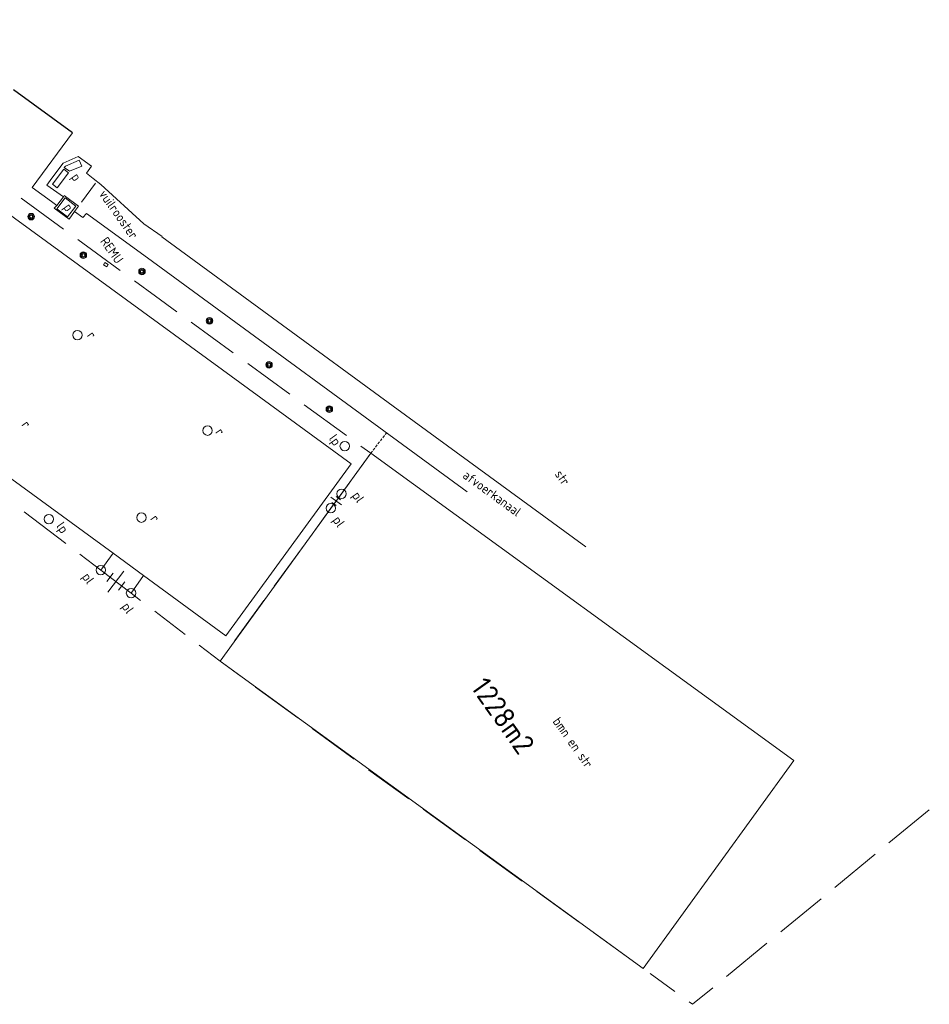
# Model space of a CAD drawing. Header units: metres. Extents: x 135689 to 136157, y 457710 to 458318.
# Tile 3 of 11: x 135835 to 135922, y 457710 to 457804. Entities that reach past the tile are written whole.
import ezdxf

# ---------------------------------------------------------------- set-up
doc = ezdxf.new("R2010")
doc.units = ezdxf.units.M
doc.header["$MEASUREMENT"] = 0
doc.linetypes.add('RASTER', pattern=[100, 100, 0])
doc.linetypes.add('STIPPELFIJN', pattern=[0.375, 0.25, -0.125])
for name, color, linetype, lineweight in [('BEBOUWING', 251, 'Continuous', 5), ('HEKWERKEN', 7, 'RASTER', 5), ('INFRA', 7, 'Continuous', 5), ('INRICHTINGSELEMENTEN', 7, 'Continuous', 5), ('OVERIG', 7, 'Continuous', 5), ('TEKST', 7, 'Continuous', 5)]:
    doc.layers.add(name, color=color, linetype=linetype, lineweight=lineweight)
doc.styles.add('ISO', font='iso')
doc.styles.add('NLCS', font='NLCS-ISO.ttf')

msp = doc.modelspace()

# ---------------------------------------------------------------- linework, layer by layer
at = {"flags": 128}
msp.add_lwpolyline([(135840.299, 457793.583), (135834.679, 457797.695)], dxfattribs=at)
at = {"layer": 'BEBOUWING', "linetype": 'Continuous'}
for points in [[(135840.85, 457791.326), (135839.41, 457790.685)], [(135842.125, 457790.398), (135840.85, 457791.326)], [(135839.41, 457790.685), (135838.349, 457789.252)], [(135841.665, 457789.742), (135842.125, 457790.398)], [(135838.349, 457789.252), (135837.873, 457788.61)], [(135842.304, 457789.226), (135841.665, 457789.742)], [(135843.037, 457788.661), (135842.304, 457789.226)], [(135837.873, 457788.61), (135839.467, 457787.49)], [(135847.147, 457784.914), (135843.037, 457788.661)], [(135839.467, 457787.49), (135838.799, 457786.658)], [(135839.467, 457787.49), (135839.504, 457787.612)], [(135839.504, 457787.612), (135840.873, 457786.588)], [(135838.799, 457786.658), (135838.569, 457786.384)], [(135838.569, 457786.384), (135839.995, 457785.348)], [(135840.873, 457786.588), (135840.505, 457786.065)], [(135839.995, 457785.348), (135840.505, 457786.065)], [(135840.505, 457786.065), (135841.317, 457785.494)], [(135841.317, 457785.494), (135841.645, 457785.898)], [(135841.645, 457785.898), (135847.483, 457781.641)], [(135848.891, 457783.694), (135847.147, 457784.914)], [(135848.866, 457783.651), (135848.891, 457783.694)], [(135870.997, 457767.458), (135848.866, 457783.651)], [(135847.483, 457781.641), (135847.493, 457781.657)], [(135847.493, 457781.657), (135878.059, 457759.29)], [(135889.402, 457754.019), (135870.997, 457767.458)]]:
    msp.add_lwpolyline(points, dxfattribs=at)
at = {"layer": 'HEKWERKEN', "linetype": 'RASTER'}
for points in [[(135841.177, 457786.983), (135842.522, 457788.774)], [(135839.455, 457784.395), (135835.416, 457787.342)], [(135844.867, 457780.445), (135840.828, 457783.393)], [(135848.259, 457777.97), (135846.24, 457779.443)], [(135848.259, 457777.97), (135850.28, 457776.497)], [(135851.654, 457775.496), (135855.695, 457772.552)], [(135857.069, 457771.55), (135861.11, 457768.606)], [(135862.484, 457767.605), (135866.525, 457764.66)], [(135867.899, 457763.659), (135868.843, 457762.971)], [(135868.843, 457762.971), (135867.943, 457761.72)], [(135866.95, 457760.341), (135866.05, 457759.09)], [(135839.67, 457754.339), (135835.693, 457757.369)], [(135865.017, 457757.708), (135863.55, 457755.684)], [(135862.551, 457754.308), (135859.616, 457750.26)], [(135843.011, 457751.794), (135841.022, 457753.309)], [(135846.828, 457748.897), (135845.91, 457749.597)], [(135858.618, 457748.884), (135856.261, 457745.635)], [(135851.085, 457745.649), (135848.179, 457747.866)], [(135856.261, 457745.635), (135855.842, 457745.056)], [(135854.424, 457743.101), (135852.436, 457744.617)], [(135854.844, 457743.68), (135854.424, 457743.101)], [(135854.424, 457743.101), (135856.443, 457741.626)], [(135857.815, 457740.623), (135861.853, 457737.674)], [(135863.226, 457736.671), (135867.263, 457733.722)], [(135868.636, 457732.719), (135870.45, 457731.394)], [(135870.45, 457731.394), (135872.476, 457729.929)], [(135873.854, 457728.933), (135877.905, 457726.003)], [(135918.402, 457725.719), (135922.266, 457728.892)], [(135879.283, 457725.006), (135883.334, 457722.076)], [(135913.225, 457721.466), (135917.089, 457724.639)], [(135884.712, 457721.08), (135888.763, 457718.15)], [(135908.048, 457717.213), (135911.912, 457720.387)], [(135890.141, 457717.154), (135894.192, 457714.224)], [(135902.871, 457712.96), (135906.735, 457716.134)], [(135895.57, 457713.227), (135897.922, 457711.526)], [(135899.626, 457710.294), (135901.557, 457711.881)], [(135899.299, 457710.53), (135899.626, 457710.294)]]:
    msp.add_lwpolyline(points, dxfattribs=at)
at = {"layer": 'INFRA', "linetype": 'Continuous'}
for points in [[(135854.669, 457770.93), (135808.73, 457804.412)], [(135840.299, 457793.583), (135836.455, 457788.377)], [(135836.455, 457788.377), (135838.307, 457787.018)], [(135838.307, 457787.018), (135838.799, 457786.658)], [(135866.974, 457761.962), (135854.669, 457770.93)], [(135825.617, 457766.954), (135844.212, 457753.405)], [(135854.985, 457745.522), (135866.974, 457761.962)], [(135844.212, 457753.405), (135843.011, 457751.794)], [(135844.212, 457753.405), (135847.104, 457751.278)], [(135845.91, 457749.597), (135847.104, 457751.278)], [(135847.104, 457751.278), (135854.985, 457745.522)]]:
    msp.add_lwpolyline(points, dxfattribs=at)
at = {"layer": 'INRICHTINGSELEMENTEN', "linetype": 'Continuous'}
for p, q in [((135865.033, 457758.773), (135866.035, 457758.025)), ((135865.525, 457757.969), (135865.124, 457758.268)), ((135865.944, 457758.53), (135865.543, 457758.829)), ((135843.601, 457750.72), (135844.205, 457751.517)), ((135845.216, 457751.692), (135843.706, 457749.7)), ((135844.716, 457749.875), (135845.321, 457750.672))]:
    msp.add_line(p, q, dxfattribs=at)
at = {"layer": 'INRICHTINGSELEMENTEN'}
for centre, radius in [((135836.357, 457785.584), 0.315), ((135836.357, 457785.584), 0.225), ((135836.357, 457785.584), 0.135), ((135841.35, 457781.91), 0.315), ((135841.35, 457781.91), 0.225), ((135841.35, 457781.91), 0.135), ((135846.958, 457780.337), 0.315), ((135846.958, 457780.337), 0.225), ((135846.958, 457780.337), 0.135), ((135853.425, 457775.625), 0.315), ((135853.425, 457775.625), 0.225), ((135853.425, 457775.625), 0.135), ((135840.789, 457774.265), 0.45), ((135859.111, 457771.412), 0.315), ((135859.111, 457771.412), 0.225), ((135859.111, 457771.412), 0.135), ((135864.88, 457767.184), 0.315), ((135864.88, 457767.184), 0.225), ((135864.88, 457767.184), 0.135), ((135853.228, 457765.13), 0.45), ((135866.347, 457763.654), 0.45), ((135866.05, 457759.09), 0.45), ((135865.017, 457757.708), 0.45), ((135838.051, 457756.67), 0.45), ((135846.902, 457756.815), 0.45), ((135843.011, 457751.794), 0.45), ((135845.91, 457749.597), 0.45)]:
    msp.add_circle(centre, radius, dxfattribs=at)
at = {"layer": 'OVERIG', "linetype": 'Continuous'}
for points in [[(135840.961, 457790.99), (135839.63, 457790.413)], [(135841.213, 457790.419), (135840.961, 457790.99)], [(135839.496, 457790.135), (135839.934, 457789.785), (135838.841, 457788.336), (135838.403, 457788.685), (135839.496, 457790.135)], [(135839.63, 457790.413), (135839.524, 457790.277)], [(135839.524, 457790.277), (135840.011, 457789.917)], [(135840.011, 457789.917), (135841.213, 457790.419)], [(135840.628, 457786.586), (135839.845, 457785.562), (135838.821, 457786.345), (135839.604, 457787.369), (135840.628, 457786.586)], [(135843.415, 457781.202), (135843.288, 457780.992), (135843.599, 457780.792), (135843.726, 457781.002), (135843.415, 457781.202)], [(135866.05, 457759.09), (135865.017, 457757.708)], [(135845.91, 457749.597), (135843.011, 457751.794)]]:
    msp.add_lwpolyline(points, dxfattribs=at)
at = {"layer": 'OVERIG', "linetype": 'STIPPELFIJN'}
msp.add_lwpolyline([(135868.843, 457762.971), (135870.338, 457764.899)], dxfattribs=at)
at = {"layer": 'OVERIG'}
msp.add_lwpolyline([(135894.889, 457713.732), (135909.309, 457733.6), (135868.843, 457762.971), (135854.424, 457743.101)], close=True, dxfattribs=at)

# ---------------------------------------------------------------- texts
at = {"layer": 'INRICHTINGSELEMENTEN', "style": 'NLCS'}
for s, p in [('r', (135841.649, 457774.224)), ('r', (135835.388, 457765.689)), ('r', (135853.923, 457764.98)), ('lp', (135864.787, 457764.374)), ('pl', (135867.007, 457758.927)), ('lp', (135838.705, 457755.997)), ('r', (135847.703, 457756.702)), ('pl', (135865.143, 457756.583)), ('pl', (135841.174, 457751.159)), ('pl', (135844.969, 457748.321))]:
    msp.add_text(s, height=0.9, rotation=305.36567, dxfattribs=at).set_placement(p)
at = {"layer": 'OVERIG', "linetype": 'Continuous', "style": 'NLCS'}
msp.add_text('1228m2', height=2, rotation=305.36571, dxfattribs=at).set_placement((135878.327, 457740.599))
at = {"layer": 'TEKST', "linetype": 'Continuous', "style": 'ISO'}
for s, rotation, p in [('p', 305.36567, (135840.147, 457789.365)), ('vuilrooster', 305.36567, (135842.803, 457787.742)), ('p', 305.36567, (135839.399, 457786.469)), ('REMU', 305.36567, (135842.921, 457783.224)), ('afvoerkanaal', 323.96674, (135877.558, 457760.686)), ('str', 305.36567, (135886.384, 457760.966)), ('bmn en str', 305.36567, (135886.191, 457737.329))]:
    msp.add_text(s, height=0.9, rotation=rotation, dxfattribs=at).set_placement(p)

doc.saveas('drawing.dxf')
